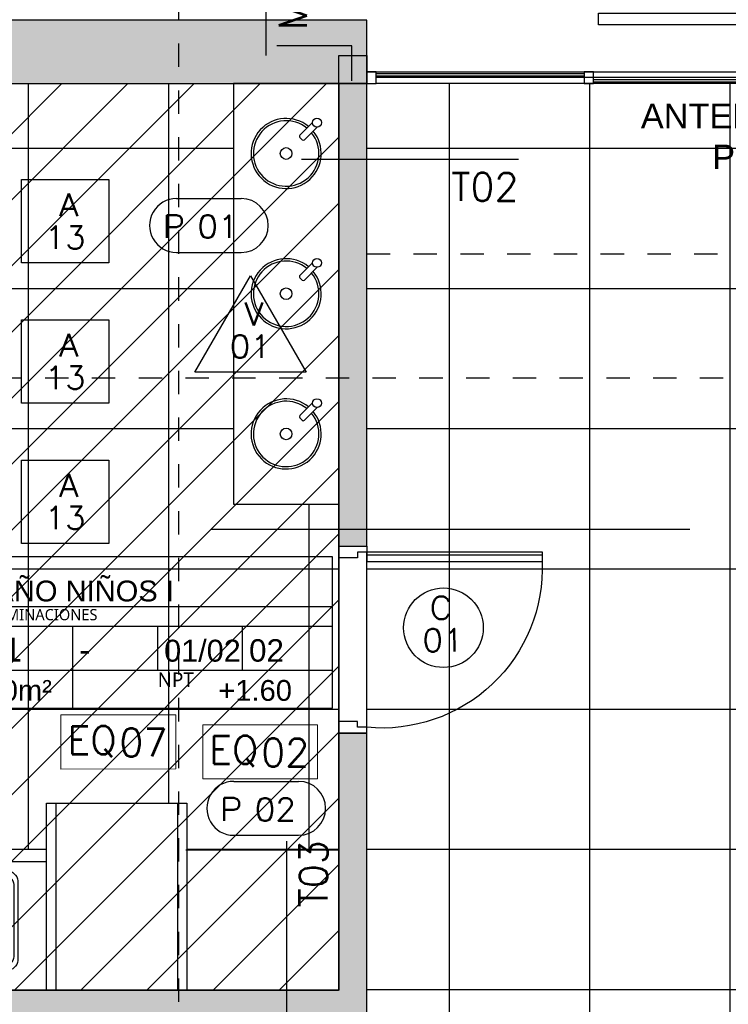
# Model space of a CAD drawing. Header units: metres. Extents: x -4243 to 4656, y 1445 to 4258.
# Tile 11 of 42: x 4469.49 to 4472.52, y 1578.6 to 1582.81. Entities that reach past the tile are written whole.
import ezdxf
from ezdxf.enums import TextEntityAlignment as Align

# ---------------------------------------------------------------- set-up
doc = ezdxf.new("R2010")
doc.units = ezdxf.units.M
doc.header["$LTSCALE"] = 0.3
for name, pattern in [('ACAD_ISO12W100', [21, 12, -3, 0, -3, 0, -3]), ('DASHDOT', [1, 0.5, -0.25, 0, -0.25]), ('HIDDEN', [9.524999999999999, 6.35, -3.175]), ('RAYITAS', [0.375, 0.25, -0.125])]:
    doc.linetypes.add(name, pattern=pattern)
for name, color, linetype in [('0 notas JP', 4, 'Continuous'), ('A ALUMINIO', 4, 'Continuous'), ('A CARPINTERIA', 4, 'Continuous'), ('A CIELORRASO', 42, 'Continuous'), ('A EQUIPAMIENTO', 4, 'Continuous'), ('A HATCH MURO ALB', 252, 'Continuous'), ('A HATCH TABIQUE', 254, 'Continuous'), ('A HERRERÍA', 4, 'Continuous'), ('A MURO', 1, 'Continuous'), ('A PAVIMENTO', 253, 'Continuous'), ('A PROYEECIÓN CUBIERTA', 242, 'Continuous'), ('A TABIQUE', 2, 'Continuous'), ('TXT', 3, 'Continuous'), ('TXT COTA', 3, 'Continuous'), ('TXT PLANILLAS', 3, 'Continuous'), ('TXT TERMINACIONES', 3, 'Continuous')]:
    doc.layers.add(name, color=color, linetype=linetype)
doc.styles.add('arial', font='arial.ttf')
doc.styles.add('atributo', font='romans.shx', dxfattribs={"height": 0.12})
doc.styles.add('ROMANS', font='romans', dxfattribs={"height": 2})
doc.styles.get("Standard").update_dxf_attribs({"font": 'arial.ttf'})
doc.styles.add('Tahoma', font='tahoma.ttf')
doc.styles.add('TXT-100-S', font='l_10646.ttf')
doc.styles.add('TXT-ANOT', font='arial.ttf')
pattern_1 = [(179.9999999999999, (4432.926507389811, 1437.661594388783), (-3.673940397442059e-16, -0.6), []), (270, (4432.926507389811, 1437.661594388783), (0.6, -4.041334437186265e-16), [])]

# ---------------------------------------------------------------- blocks, each defined once
blk = doc.blocks.new('A01')
at = {"layer": 'A ALUMINIO'}
for p, q in [((4.490088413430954, -0.0249961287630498), (6.310113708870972, -0.02499736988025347)), ((4.490088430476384, -1.987791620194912e-08), (6.310113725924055, -6.540750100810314e-07)), ((6.350088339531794, -0.0499887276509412), (2.210081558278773, -0.05000001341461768))]:
    blk.add_line(p, q, dxfattribs=at)
at = {"layer": 'A ALUMINIO', "color": 252}
for p, q in [((5.380101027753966, -0.007288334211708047), (4.490088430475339, -0.007301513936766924)), ((5.380101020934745, -0.01728833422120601), (4.490088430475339, -0.01730151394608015)), ((6.31008824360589, -0.03229697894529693), (5.420075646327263, -0.03231015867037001)), ((6.310088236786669, -0.04229697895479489), (5.420075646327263, -0.04231015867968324))]:
    blk.add_line(p, q, dxfattribs=at)
at = {"layer": 'A ALUMINIO'}
for points in [[(5.42007564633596, -1.987791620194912e-08), (5.380101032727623, -1.987791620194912e-08), (5.380100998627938, -0.05000520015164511), (5.42007564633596, -0.05000526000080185)], [(6.35000017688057, -1.987791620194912e-08), (6.310025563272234, -1.987791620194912e-08), (6.310025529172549, -0.05000520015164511), (6.35000017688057, -0.05000526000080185)]]:
    blk.add_lwpolyline(points, close=True, dxfattribs=at)
blk = doc.blocks.new('C01')
for p, q in [((-0.1199999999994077, -1.70530256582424e-13), (-0.1199999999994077, 0.8000000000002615)), ((2.273736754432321e-13, 0.7749999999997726), (-3.797985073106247e-06, 0.02499999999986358)), ((-3.619256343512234e-06, 0.03699620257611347), (0.7510316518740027, 0.03699620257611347))]:
    blk.add_line(p, q)
for points in [[(0, 0.7749999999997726), (-0.03999999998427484, 0.7749999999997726), (-0.03999999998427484, 0.7499999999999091), (-0.1199999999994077, 0.7499999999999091), (-0.1199999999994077, 0.7999999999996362), (0, 0.7999999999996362), (2.273736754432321e-13, 0.7749999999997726)], [(0, 0.02499999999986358), (-0.03999999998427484, 0.02499999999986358), (-0.03999999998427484, 0.04999999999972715), (-0.1199999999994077, 0.04999999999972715), (-0.1199999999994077, 0), (0, 0), (2.273736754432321e-13, 0.02499999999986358)]]:
    blk.add_lwpolyline(points)
blk.add_lwpolyline([(-3.619256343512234e-06, 0.06500000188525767), (0.7510316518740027, 0.06500000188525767), (0.7510316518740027, 0.02499999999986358), (-3.619256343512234e-06, 0.02499999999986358)], close=True)
blk.add_arc((0.06502187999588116, 0.09257220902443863), 0.6855188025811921, 357.7161736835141, 95.4430407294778)
blk = doc.blocks.new('Mesada baño niños')
at = {"layer": 'A EQUIPAMIENTO'}
blk.add_lwpolyline([(3144.911976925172, 1808.460694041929), (3144.461517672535, 1808.460694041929), (3144.461517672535, 1806.660694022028), (3144.911976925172, 1806.660694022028)], close=True, dxfattribs=at)
for points in [[(3144.573587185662, 1808.027964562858), (3144.627917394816, 1808.082294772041, 0.4142135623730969), (3144.627917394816, 1808.092194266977), (3144.618017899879, 1808.102093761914, 0.414213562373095), (3144.608118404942, 1808.102093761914), (3144.553788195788, 1808.047763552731)], [(3144.573587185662, 1807.427964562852), (3144.627917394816, 1807.482294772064, 0.4142135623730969), (3144.627917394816, 1807.492194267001), (3144.618017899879, 1807.502093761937, 0.414213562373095), (3144.608118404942, 1807.502093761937), (3144.553788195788, 1807.447763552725)], [(3144.573587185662, 1806.827964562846), (3144.627917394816, 1806.882294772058, 0.4142135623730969), (3144.627917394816, 1806.892194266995), (3144.618017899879, 1806.902093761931, 0.414213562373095), (3144.608118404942, 1806.902093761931), (3144.553788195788, 1806.847763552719)]]:
    blk.add_lwpolyline(points, format="xyb", dxfattribs=at)
for centre, radius in [((3144.686517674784, 1808.160694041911), 0.025), ((3144.554604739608, 1808.028781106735), 0.01900000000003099), ((3144.686517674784, 1807.560694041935), 0.025), ((3144.554604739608, 1807.42878110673), 0.01900000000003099), ((3144.686517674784, 1806.960694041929), 0.025), ((3144.554604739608, 1806.828781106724), 0.01900000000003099)]:
    blk.add_circle(centre, radius, dxfattribs=at)
for centre, radius, start, end in [((3144.686517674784, 1808.160694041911), 0.15, 230.3554006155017, 219.6445993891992), ((3144.686517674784, 1808.160694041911), 0.14, 230.7391704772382, 219.260829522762), ((3144.686517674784, 1807.560694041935), 0.15, 230.3554006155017, 219.6445993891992), ((3144.686517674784, 1807.560694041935), 0.14, 230.7391704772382, 219.260829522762), ((3144.686517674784, 1806.960694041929), 0.15, 230.3554006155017, 219.6445993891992), ((3144.686517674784, 1806.960694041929), 0.14, 230.7391704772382, 219.260829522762)]:
    blk.add_arc(centre, radius, start, end, dxfattribs=at)
blk = doc.blocks.new('LOCAL_PLANTA')
for p, q in [((0, 0.6344709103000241), (2.739999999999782, 0.6344709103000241)), ((0.5305752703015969, 0.238346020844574), (0.5305752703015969, 0.6344709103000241)), ((0.5305752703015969, 0.5118534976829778), (2.739999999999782, 0.5118534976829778)), ((1.120361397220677, 0), (1.120361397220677, 0.5118534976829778)), ((1.650361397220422, 0.238346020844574), (1.650361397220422, 0.5118534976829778)), ((2.180361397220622, 0.238346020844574), (2.180361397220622, 0.5118534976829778)), ((0, 0.238346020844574), (2.739999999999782, 0.238346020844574))]:
    blk.add_line(p, q)
blk.add_lwpolyline([(0, 0), (2.739999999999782, 0), (2.739999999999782, 0.9456057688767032), (0, 0.9456057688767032)], close=True)
at = {"width": 1.204722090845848, "attachment_point": 1, "style": 'TXT-100-S'}
for s, insert, char_height in [('DESTINO', (0.01500000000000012, 0.9306057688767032), 0.09), ('LOCAL', (0.01500000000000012, 0.6194709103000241), 0.09), ('TERMINACIONES', (0.545575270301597, 0.6194709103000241), 0.07), ('AREA', (0.01500000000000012, 0.223346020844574), 0.09), ('NPT', (1.650361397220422, 0.223346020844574), 0.09)]:
    blk.add_mtext(s, dxfattribs=dict(at, insert=insert, char_height=char_height))
at = {"style": 'arial'}
for tag, p, height in [('DESTINO', (0.5102033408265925, 0.6671742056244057), 0.16), ('NºLOCAL', (0.04357052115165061, 0.2889354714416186), 0.16), ('PISO', (0.5705752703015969, 0.2910493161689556), 0.15), ('ZOC', (1.160361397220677, 0.2910493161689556), 0.15), ('PARED', (1.690361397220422, 0.2910493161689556), 0.14), ('TECHO', (2.220361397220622, 0.2910493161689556), 0.14), ('AREA', (0.525556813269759, 0.04650353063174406), 0.15), ('NPT', (2.028551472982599, 0.04650353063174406), 0.15)]:
    blk.add_attdef(tag, p, '', height=height, dxfattribs=at)
blk = doc.blocks.new('equipamiento')
at = {"lineweight": 0}
blk.add_lwpolyline([(2005.172397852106, 1488.509225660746), (2005.172397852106, 1488.277771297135), (2005.663269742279, 1488.278335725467), (2005.663269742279, 1488.509225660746)], close=True, dxfattribs=at)
at = {"lineweight": 0, "insert": (2005.19950888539, 1488.46196577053), "char_height": 0.12, "attachment_point": 1}
blk.add_mtext_dynamic_manual_height_columns('{\\Fromans|c0;EQ}', width=0.09762585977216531, gutter_width=7.5, heights=[0], dxfattribs=at)
blk = doc.blocks.new('equipamiento.')
blk.add_blockref('equipamiento', (0, 0))
at = {"style": 'atributo'}
blk.add_attdef('00', (2005.42207181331, 1488.331203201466), '', height=0.12, dxfattribs=at)
blk = doc.blocks.new('*U520')
for p, q in [((-0.2729398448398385, 0.1575541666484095), (0.1530699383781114, 0.1575541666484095)), ((-0.2729398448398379, -0.1976611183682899), (0.153069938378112, -0.1976611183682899))]:
    blk.add_line(p, q)
for centre, start, end in [((-0.2729398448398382, -0.02005347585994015), 90.00000000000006, 270.0000000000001), ((0.1530699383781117, -0.02005347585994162), 270.0000000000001, 90.00000000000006)]:
    blk.add_arc(centre, 0.1776076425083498, start, end)
at = {"style": 'ROMANS', "width": 1.1}
blk.add_text('P', height=0.15, dxfattribs=at).set_placement((-0.3651641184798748, -0.1017322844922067))
at = {"color": 0, "linetype": 'ByBlock', "style": 'ROMANS', "width": 1.05}
blk.add_attdef('NRO', text='', height=0.15, dxfattribs=at).set_placement((0, -0.02708896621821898), align=Align.MIDDLE)
blk = doc.blocks.new('*U517')
blk.add_circle((0.002792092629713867, 0.05545937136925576), 0.2620514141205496)
at = {"style": 'ROMANS', "width": 1.1}
blk.add_text('C', height=0.15, dxfattribs=at).set_placement((-0.08798209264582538, 0.1119890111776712))
at = {"color": 0, "linetype": 'ByBlock', "style": 'ROMANS', "width": 1.05}
blk.add_attdef('NRO', text='', height=0.15, dxfattribs=at).set_placement((0, -0.02708896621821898), align=Align.MIDDLE)
blk = doc.blocks.new('*U518')
at = {"color": 0, "linetype": 'ByBlock'}
blk.add_lwpolyline([(-0.2867878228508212, -0.195049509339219), (0.2867878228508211, -0.195049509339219), (0.2867878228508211, 0.353753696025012), (-0.2867878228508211, 0.353753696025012)], close=True, dxfattribs=at)
at = {"color": 0, "linetype": 'ByBlock', "style": 'ROMANS', "width": 1.1}
blk.add_text('A', height=0.15, dxfattribs=at).set_placement((-0.08798209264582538, 0.1119890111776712))
at = {"color": 0, "linetype": 'ByBlock', "style": 'ROMANS', "width": 1.05}
blk.add_attdef('NRO', text='', height=0.15, dxfattribs=at).set_placement((0, -0.02708896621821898), align=Align.MIDDLE)
blk = doc.blocks.new('*U521')
blk.add_lwpolyline([(-0.3681765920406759, -0.1967200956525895), (0.3658123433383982, -0.1967200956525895), (-0.001182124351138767, 0.4389329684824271)], close=True)
at = {"style": 'ROMANS', "width": 1.1}
blk.add_text('V', height=0.15, dxfattribs=at).set_placement((-0.08798209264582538, 0.1119890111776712))
at = {"color": 0, "linetype": 'ByBlock', "style": 'ROMANS', "width": 1.05}
blk.add_attdef('NRO', text='', height=0.15, dxfattribs=at).set_placement((0, -0.02708896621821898), align=Align.MIDDLE)
blk = doc.blocks.new('*U516')
at = {"linetype": 'DASHDOT'}
blk.add_line((-7.794627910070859e-14, -7.937500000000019), (-2.29368862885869e-11, -1640.172538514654), dxfattribs=at)
at = {"style": 'Tahoma', "flags": 8}
for tag, p in [('NOMBRE_DE_CORTE_1', (-1.409983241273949e-15, -5.639932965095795e-15)), ('NOMBRE_DE_CORTE_2', (-2.294990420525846e-11, -1648.110038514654))]:
    blk.add_attdef(tag, text='', height=4, dxfattribs=at).set_placement(p, align=Align.BOTTOM_CENTER)
for tag, p in [('NUMERO_DE_PAGINA_1', (-1.409983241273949e-15, -1.587500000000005)), ('NUMERO_DE_PAGINA_2', (-2.294990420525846e-11, -1649.697538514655))]:
    blk.add_attdef(tag, text='', height=3, dxfattribs=at).set_placement(p, align=Align.TOP_CENTER)
blk = doc.blocks.new('*U590')
at = {"linetype": 'DASHDOT'}
blk.add_line((-7.794627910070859e-14, -7.937500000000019), (-1.669934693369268e-11, -1194.68167376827), dxfattribs=at)
at = {"style": 'Tahoma', "flags": 8}
for tag, p in [('NOMBRE_DE_CORTE_1', (-1.409983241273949e-15, -5.639932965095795e-15)), ('NOMBRE_DE_CORTE_2', (-1.671236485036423e-11, -1202.61917376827))]:
    blk.add_attdef(tag, text='', height=4, dxfattribs=at).set_placement(p, align=Align.BOTTOM_CENTER)
for tag, p in [('NUMERO_DE_PAGINA_1', (-1.409983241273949e-15, -1.587500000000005)), ('NUMERO_DE_PAGINA_2', (-1.671236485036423e-11, -1204.20667376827))]:
    blk.add_attdef(tag, text='', height=3, dxfattribs=at).set_placement(p, align=Align.TOP_CENTER)
blk = doc.blocks.new('TIPO_MURO')
at = {"linetype": 'Continuous'}
blk.add_line((-1.160641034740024, 1.928988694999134e-06), (0, 0), dxfattribs=at)
at = {"style": 'ROMANS', "oblique": 0.1745329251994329}
blk.add_attdef('M00', text='', height=0.15, dxfattribs=at).set_placement((-0.6056210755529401, 0.220278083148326), align=Align.TOP_LEFT)
blk = doc.blocks.new('A$C4CB05E78')
at = {"layer": 'TXT PLANILLAS'}
ref = blk.add_blockref('TIPO_MURO', (-3.790840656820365, 9.854589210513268), dxfattribs=dict(at, xscale=0.8, yscale=0.8, zscale=0.8, rotation=270))
ref.add_attrib('M00', 'M01A/M01', dxfattribs={"layer": '0', "height": 0.12, "rotation": 90, "style": 'ROMANS', "oblique": 0.1745329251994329}).set_placement((-3.73461819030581, 10.82725733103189), align=Align.TOP_RIGHT)
ref = blk.add_blockref('TIPO_MURO', (-3.638378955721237, 9.408840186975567), dxfattribs=dict(at, xscale=0.8, yscale=0.8, zscale=0.8, rotation=179.9999999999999))
ref.add_attrib('M00', 'T02', dxfattribs={"layer": '0', "height": 0.12, "style": 'ROMANS', "oblique": 0.1745329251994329}).set_placement((-2.709866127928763, 9.35245038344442), align=Align.TOP_RIGHT)
ref = blk.add_blockref('TIPO_MURO', (-3.702395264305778, 5.564096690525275), dxfattribs=dict(at, xscale=0.8, yscale=0.8, zscale=0.8, rotation=270))
ref.add_attrib('M00', 'T03', dxfattribs={"layer": '0', "height": 0.12, "rotation": 90, "style": 'ROMANS', "oblique": 0.1745329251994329}).set_placement((-3.646172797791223, 6.496764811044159), align=Align.TOP_RIGHT)
blk = doc.blocks.new('A$C255B2852')
at = {"layer": 'TXT TERMINACIONES', "insert": (-0.8438085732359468, 9.657180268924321), "char_height": 0.105, "attachment_point": 5, "style": 'TXT-ANOT'}
blk.add_mtext_dynamic_manual_height_columns('ANTEPECHO INTERIOR GRIS COSTA PLATEADA 50/YR 53/11(inca)', width=2.621124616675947, gutter_width=0.000625, heights=[0], dxfattribs=at)
blk = doc.blocks.new('new block')
for p, q in [((866144.7936758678, 160513.7834026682, -10.00000000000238), (866144.293675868, 160513.7834026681, -10.00000000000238)), ((866144.2477076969, 160513.7334026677, -10.00000000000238), (866144.2477076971, 160513.5370228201, -10.00000000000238)), ((866144.7736758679, 160513.7634026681, -10.00000000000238), (866144.3136758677, 160513.7634026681, -10.00000000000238)), ((866144.8477076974, 160513.3334026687, -10.00000000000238), (866144.8477076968, 160513.7334026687, -10.00000000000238)), ((866144.2677076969, 160513.7134026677, -10.00000000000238), (866144.2677076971, 160513.5370228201, -10.00000000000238)), ((866144.8277076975, 160513.3534026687, -10.00000000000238), (866144.8277076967, 160513.7134026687, -10.00000000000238)), ((866144.2477076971, 160513.5090228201, -10.00000000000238), (866144.2477076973, 160513.3334026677, -10.00000000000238)), ((866144.2677076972, 160513.5090228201, -10.00000000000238), (866144.2677076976, 160513.3534026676, -10.00000000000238)), ((866144.7936758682, 160513.2834026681, -10.00000000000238), (866144.2936758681, 160513.2834026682, -10.00000000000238)), ((866144.7736758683, 160513.3034026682, -10.00000000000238), (866144.3136758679, 160513.3034026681, -10.00000000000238))]:
    blk.add_line(p, q)
at = {"elevation": -10.00000000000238}
blk.add_lwpolyline([(866144.2486601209, 160513.5150108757), (866144.2047166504, 160513.5149833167, 0.2099655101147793), (866144.1936726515, 160513.5101234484, -2.566955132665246), (866144.1936565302, 160513.5358293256, 0.2099655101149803), (866144.204706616, 160513.5309833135), (866144.2486500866, 160513.5310108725, -0.9999999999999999)], format="xyb", close=True, dxfattribs=at)
blk.add_lwpolyline([(866144.1925256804, 160513.50897567), (866144.3428897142, 160513.5090699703, 0.4142135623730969), (866144.3498853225, 160513.5160743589), (866144.3498765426, 160513.5300743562, 0.414213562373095), (866144.3428721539, 160513.5370699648), (866144.19250812, 160513.5369756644)], format="xyb", dxfattribs=at)
blk.add_circle((866144.7618240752, 160513.5155473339, -10.00000000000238), 0.02499999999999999)
for centre, radius, start, end in [((866144.2910874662, 160513.7396516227, -10.00000000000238), 0.0438275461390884, 86.61421078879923, 188.197197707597), ((866144.7905306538, 160513.7258094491, -10.00000000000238), 0.0576790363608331, 7.564723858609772, 86.87413425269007), ((866144.3110874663, 160513.7196516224, -10.00000000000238), 0.04382754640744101, 86.61421065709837, 188.1971973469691), ((866144.7705306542, 160513.7058094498, -10.00000000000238), 0.05767903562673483, 7.564722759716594, 86.87413456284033), ((866144.2910874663, 160513.3271537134, -10.00000000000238), 0.04382754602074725, 171.8028020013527, 273.3857895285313), ((866144.3110874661, 160513.3471537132, -10.00000000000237), 0.04382754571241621, 171.8028015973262, 273.3857897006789), ((866144.7705306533, 160513.3609958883, -10.00000000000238), 0.05767903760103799, 273.1258661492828, 352.4352761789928), ((866144.7905306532, 160513.3409958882, -10.00000000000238), 0.05767903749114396, 273.1258662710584, 352.4352763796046)]:
    blk.add_arc(centre, radius, start, end)
at = {"linetype": 'HIDDEN', "ltscale": 0.2}
blk.add_arc((866144.2832555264, 160513.5230743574, -10.00000000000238), 0.03096592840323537, 206.9150607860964, 153.156804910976, dxfattribs=at)
blk = doc.blocks.new('cambiador 2')
at = {"layer": 'A EQUIPAMIENTO'}
for p, q in [((3145.151517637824, 1809.740694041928), (3145.151517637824, 1810.540552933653)), ((3145.67151765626, 1809.740694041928), (3145.67151765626, 1810.540552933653)), ((3146.461517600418, 1809.990694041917), (3145.711517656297, 1809.990694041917)), ((3145.114926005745, 1809.940610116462), (3144.461517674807, 1809.940694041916))]:
    blk.add_line(p, q, dxfattribs=at)
blk.add_lwpolyline([(3145.111517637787, 1810.540706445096), (3145.711517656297, 1810.540694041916), (3145.711517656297, 1809.740694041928), (3145.111517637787, 1809.740706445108)], close=True, dxfattribs=at)
at = {"layer": 'A EQUIPAMIENTO', "xscale": -0.8544870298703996, "yscale": 0.8544870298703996, "zscale": 0.8544870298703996}
blk.add_blockref('new block', (743255.3720345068, -135346.4893819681, 8.544870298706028), dxfattribs=at)
blk = doc.blocks.new('Cielorraso 1')
at = {"layer": 'A CIELORRASO'}
h = blk.add_hatch(dxfattribs=at)
h.set_pattern_fill('_USER', color=256, scale=0.2, angle=45.00000000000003, pattern_type=0)
h.set_pattern_definition([(44.99999999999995, (-4470.853527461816, -1578.659215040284), (-0.1414213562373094, 0.1414213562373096), [])])
h.paths.add_polyline_path([(-2, 3.880000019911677), (0, 3.880000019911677), (0, 0), (-2, 0)])
blk.add_lwpolyline([(-2, 3.880000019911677), (0, 3.880000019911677), (0, 0), (-2, 0)], close=True, dxfattribs=at)
blk = doc.blocks.new('cielorraso')
at = {"layer": 'A CIELORRASO'}
blk.add_line((4470.309381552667, 1580.633035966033), (4472.355646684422, 1580.633035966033), dxfattribs=at)
blk.add_blockref('Cielorraso 1', (4470.853527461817, 1578.659215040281), dxfattribs=at)
blk = doc.blocks.new('CIELORRASO1')
at = {"layer": 'A ALUMINIO'}
blk.add_blockref('cielorraso', (99.99897154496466, -0.000904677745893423), dxfattribs=at)

msp = doc.modelspace()

# ---------------------------------------------------------------- hatches: boundary and pattern name
at = {"layer": 'A HATCH MURO ALB'}
h = msp.add_hatch(color=256, dxfattribs=at)
h.dxf.hatch_style = 1
h.paths.add_polyline_path([(4470.973527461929, 1582.539215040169), (4470.973527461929, 1582.809215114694), (4468.733527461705, 1582.809215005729), (4468.733527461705, 1582.539214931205)])
at = {"layer": 'A HATCH TABIQUE'}
h = msp.add_hatch(color=256, dxfattribs=at)
h.dxf.hatch_style = 1
h.paths.add_polyline_path([(4470.853527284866, 1580.558944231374), (4470.973527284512, 1580.558944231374), (4470.973527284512, 1582.539215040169), (4470.853527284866, 1582.539215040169)])
h = msp.add_hatch(color=256, dxfattribs=at)
h.dxf.hatch_style = 1
h.paths.add_polyline_path([(4469.753527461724, 1574.889215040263), (4470.973527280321, 1574.889219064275), (4470.973527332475, 1577.039213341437), (4469.90352739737, 1577.039215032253), (4469.90352739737, 1578.539215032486), (4470.973527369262, 1578.539215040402), (4470.973527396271, 1579.758944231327), (4470.853527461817, 1579.758944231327), (4470.853527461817, 1578.659215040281), (4468.853527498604, 1578.659215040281), (4468.853527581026, 1579.758944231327), (4468.733527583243, 1579.758944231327), (4468.733527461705, 1578.539215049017), (4469.803527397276, 1578.539215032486), (4469.803527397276, 1577.039215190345), (4468.733527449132, 1577.039215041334), (4468.733493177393, 1574.8892298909), (4468.853527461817, 1574.889215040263), (4468.853527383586, 1576.939215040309), (4470.853527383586, 1576.939215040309), (4470.853527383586, 1574.989215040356), (4469.753527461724, 1574.989215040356)])
at = {"layer": 'A PAVIMENTO'}
h = msp.add_hatch(dxfattribs=at)
h.set_pattern_fill('_USER', color=256, scale=0.6, angle=900, double=1, pattern_type=0)
h.set_pattern_definition(pattern_1)
h.paths.add_polyline_path([(4470.853527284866, 1579.658944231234), (4470.853527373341, 1579.259215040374), (4470.199837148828, 1579.259215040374), (4470.200112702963, 1581.304563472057), (4470.403068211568, 1581.304563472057), (4470.403068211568, 1580.739215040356), (4470.853527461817, 1580.739215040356), (4470.853527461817, 1580.558944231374), (4470.853527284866, 1580.558944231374)])
h.paths.add_polyline_path([(4470.199837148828, 1579.259215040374), (4470.203527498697, 1579.259215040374), (4470.203527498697, 1579.459215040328), (4469.757395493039, 1579.459215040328), (4469.757395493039, 1581.304563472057), (4470.200112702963, 1581.304563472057)])
h.paths.add_polyline_path([(4470.402988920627, 1581.304563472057), (4469.757395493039, 1581.304563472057), (4469.757395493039, 1582.539211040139), (4470.403147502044, 1582.53921249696)])
edge = h.paths.add_edge_path()
edge.add_line((4469.757395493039, 1581.304563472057), (4468.853527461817, 1581.304563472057))
edge.add_line((4468.853527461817, 1581.304563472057), (4468.853527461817, 1581.329215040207))
edge.add_line((4468.853527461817, 1581.329215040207), (4469.45352746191, 1581.329215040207))
edge.add_line((4469.45352746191, 1581.329215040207), (4469.45352746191, 1581.349215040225))
edge.add_line((4469.45352746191, 1581.349215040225), (4468.853527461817, 1581.349215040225))
edge.add_line((4468.853527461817, 1581.349215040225), (4468.853527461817, 1581.9292150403))
edge.add_line((4468.853527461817, 1581.9292150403), (4469.45352746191, 1581.9292150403))
edge.add_line((4469.45352746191, 1581.9292150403), (4469.45352746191, 1581.949215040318))
edge.add_line((4469.45352746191, 1581.949215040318), (4468.853527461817, 1581.949215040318))
edge.add_line((4468.853527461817, 1581.949215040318), (4468.865561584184, 1582.102428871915))
edge.add_arc((4468.884141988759, 1582.102428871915), 0.01858040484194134, 540, 630)
edge.add_line((4468.884141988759, 1582.083848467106), (4468.977044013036, 1582.083848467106))
edge.add_arc((4468.977044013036, 1582.148879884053), 0.06503141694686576, 630.00000000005, 719.9999999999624)
edge.add_line((4469.042075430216, 1582.148879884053), (4469.050774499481, 1582.14561343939))
edge.add_arc((4469.123401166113, 1582.225170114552), 0.1077213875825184, 587.6072900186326, 606.9801751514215)
edge.add_arc((4469.200089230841, 1582.28443890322), 0.1980173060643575, 593.1293473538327, 612.7420614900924)
edge.add_arc((4469.217041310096, 1582.339006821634), 0.2551577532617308, 612.7420614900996, 629.9999999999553)
edge.add_arc((4469.217039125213, 1582.339006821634), 0.2551577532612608, 630.000490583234, 647.0196167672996)
edge.add_arc((4469.23399186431, 1582.28443843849), 0.1980173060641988, 646.9507027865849, 666.8708704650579)
edge.add_arc((4469.25995246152, 1582.249827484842), 0.1547521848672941, 666.8704369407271, 690.9051180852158)
edge.add_arc((4469.299750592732, 1582.227846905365), 0.1092878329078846, 690.8290167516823, 720.0000000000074)
edge.add_arc((4469.299750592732, 1582.227847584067), 0.1092878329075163, 719.9996441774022, 748.9112008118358)
edge.add_arc((4469.25995246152, 1582.205867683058), 0.1547521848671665, 388.9112008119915, 413.1301023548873)
edge.add_arc((4469.233993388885, 1582.171255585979), 0.1980173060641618, 413.1301023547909, 432.7420614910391)
edge.add_arc((4469.217041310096, 1582.116687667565), 0.2551577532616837, 432.7420614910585, 450.0000000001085)
edge.add_arc((4469.217043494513, 1582.116687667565), 0.2551577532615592, 450.0004905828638, 467.0196168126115)
edge.add_arc((4469.200089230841, 1582.171255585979), 0.1980173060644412, 466.9502417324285, 486.8706526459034)
edge.add_arc((4469.123401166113, 1582.230524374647), 0.1077213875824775, 473.0198248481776, 499.0221971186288)
edge.add_line((4469.042075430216, 1582.30116446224), (4469.042075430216, 1582.306813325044))
edge.add_line((4469.042075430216, 1582.306813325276), (4469.050774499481, 1582.310081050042))
edge.add_line((4469.050774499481, 1582.310081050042), (4469.042075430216, 1582.306813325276))
edge.add_arc((4468.977044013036, 1582.306813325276), 0.06503141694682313, 720, 809.9999999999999)
edge.add_line((4468.977044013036, 1582.371844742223), (4468.884141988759, 1582.371844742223))
edge.add_arc((4468.884141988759, 1582.353264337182), 0.01858040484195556, 450, 540)
edge.add_line((4468.865561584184, 1582.353264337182), (4468.853527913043, 1582.539208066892))
edge.add_line((4468.853527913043, 1582.539208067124), (4469.757395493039, 1582.539211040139))
edge.add_line((4469.757395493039, 1582.539211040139), (4469.757395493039, 1581.304563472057))
edge = h.paths.add_edge_path(flags=16)
edge.add_arc((4469.317907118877, 1581.673257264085), 0.1092878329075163, 719.9996441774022, 748.9112008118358)
edge.add_arc((4469.278108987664, 1581.651277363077), 0.1547521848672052, 388.9112008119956, 413.1301023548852)
edge.add_arc((4469.25214991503, 1581.61666526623), 0.1980173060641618, 413.1301023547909, 432.7420614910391)
edge.add_arc((4469.23519783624, 1581.562097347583), 0.2551577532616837, 432.7420614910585, 450.0000000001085)
edge.add_arc((4469.235200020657, 1581.562097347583), 0.2551577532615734, 450.0004905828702, 467.0196168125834)
edge.add_arc((4469.218245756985, 1581.61666526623), 0.1980173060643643, 466.9502417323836, 486.8706526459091)
edge.add_arc((4469.141557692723, 1581.675934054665), 0.1077213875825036, 473.0198248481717, 492.3927099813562)
edge.add_line((4469.068931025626, 1581.75549073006), (4469.068931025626, 1581.673256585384))
edge.add_line((4469.068931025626, 1581.673256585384), (4469.068931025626, 1581.591023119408))
edge.add_arc((4469.141557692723, 1581.670579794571), 0.1077213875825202, 587.607290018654, 606.9801751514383)
edge.add_arc((4469.218245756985, 1581.729848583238), 0.1980173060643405, 593.1293473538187, 612.742061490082)
edge.add_arc((4469.23519783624, 1581.784416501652), 0.2551577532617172, 612.7420614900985, 629.9999999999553)
edge.add_arc((4469.235195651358, 1581.784416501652), 0.2551577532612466, 630.000490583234, 647.0196167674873)
edge.add_arc((4469.252148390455, 1581.729848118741), 0.198017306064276, 646.9507027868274, 666.8708704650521)
edge.add_arc((4469.278108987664, 1581.695237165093), 0.1547521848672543, 666.870436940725, 690.9051180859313)
edge.add_arc((4469.317907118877, 1581.673256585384), 0.1092878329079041, 690.8290167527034, 720.0000000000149)
edge = h.paths.add_edge_path(flags=0)
edge.add_arc((4469.317907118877, 1581.673256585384), 0.07236531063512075, 360.000000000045, 388.9112008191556)
edge.add_arc((4469.278108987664, 1581.651276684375), 0.1178296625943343, 388.9112008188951, 413.130102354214)
edge.add_arc((4469.25214991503, 1581.616664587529), 0.1610947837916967, 413.1301023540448, 432.7420614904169)
edge.add_arc((4469.23519783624, 1581.562096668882), 0.2182352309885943, 432.7420614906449, 449.9071505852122)
edge.add_arc((4469.235247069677, 1581.622859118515), 0.1574727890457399, 449.8892371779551, 468.8394826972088)
edge.add_arc((4469.199975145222, 1581.72326710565), 0.05106302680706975, 467.7636351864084, 500.3630885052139)
edge.add_arc((4469.25526782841, 1581.673256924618), 0.1255883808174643, 498.8844834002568, 581.1155165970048)
edge.add_arc((4469.199975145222, 1581.623246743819), 0.05106302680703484, 579.6369114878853, 612.2600480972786)
edge.add_arc((4469.235247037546, 1581.723634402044), 0.1574531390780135, 611.1658188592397, 630.1106629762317)
edge.add_arc((4469.23519783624, 1581.784416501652), 0.2182352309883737, 630.0927589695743, 647.2579385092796)
edge.add_arc((4469.25214991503, 1581.729848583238), 0.1610947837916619, 647.2579385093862, 666.8698976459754)
edge.add_arc((4469.278108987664, 1581.695236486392), 0.1178296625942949, 666.8698976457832, 691.088799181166)
edge.add_arc((4469.317907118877, 1581.673256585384), 0.07236531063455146, 691.088799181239, 720.0000000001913)
edge = h.paths.add_edge_path(flags=16)
edge.add_line((4469.06023195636, 1581.594289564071), (4469.06023195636, 1581.752223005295))
edge.add_arc((4468.995200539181, 1581.752223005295), 0.06503141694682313, 720, 809.9999999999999)
edge.add_line((4468.995200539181, 1581.817254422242), (4468.902298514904, 1581.817254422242))
edge.add_arc((4468.90229851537, 1581.798674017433), 0.01858040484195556, 450, 540)
edge.add_line((4468.883718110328, 1581.798674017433), (4468.883718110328, 1581.547838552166))
edge.add_arc((4468.90229851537, 1581.547838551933), 0.01858040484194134, 540, 630)
edge.add_line((4468.90229851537, 1581.529258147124), (4468.995200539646, 1581.529258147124))
edge.add_arc((4468.995200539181, 1581.594289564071), 0.06503141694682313, 629.999999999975, 720)
h.paths.add_polyline_path([(4469.757395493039, 1579.459215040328), (4469.603527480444, 1579.459215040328), (4469.603527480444, 1579.259215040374), (4468.853527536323, 1579.259215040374), (4468.853527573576, 1579.658944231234), (4468.853527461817, 1580.558944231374), (4468.853527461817, 1580.729215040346), (4469.45352746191, 1580.729215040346), (4469.45352746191, 1580.749215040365), (4468.853527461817, 1580.749215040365), (4468.853527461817, 1581.304563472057), (4469.757395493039, 1581.304563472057)])
edge = h.paths.add_edge_path(flags=16)
edge.add_arc((4469.25214991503, 1581.112072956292), 0.1980173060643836, 647.257938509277, 666.8698976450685, ccw=False)
edge.add_arc((4469.23519783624, 1581.166640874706), 0.2551577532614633, 612.7420614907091, 647.2579385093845, ccw=False)
edge.add_arc((4469.218245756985, 1581.112072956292), 0.1980173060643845, 593.1301023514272, 612.7420614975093, ccw=False)
edge.add_arc((4469.141557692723, 1581.052803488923), 0.1077213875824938, 587.6072900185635, 606.981381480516, ccw=False)
edge.add_line((4469.068931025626, 1580.973246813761), (4469.068931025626, 1581.137714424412))
edge.add_arc((4469.141557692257, 1581.058157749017), 0.1077213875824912, 473.018618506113, 492.3927099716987, ccw=False)
edge.add_arc((4469.218245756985, 1580.998888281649), 0.1980173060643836, 467.2579385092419, 486.8698976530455, ccw=False)
edge.add_arc((4469.23519783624, 1580.944320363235), 0.2551577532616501, 432.74206149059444, 467.2579385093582, ccw=False)
edge.add_arc((4469.25214991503, 1580.998888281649), 0.1980173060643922, 413.1301023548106, 432.7420614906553, ccw=False)
edge.add_arc((4469.278108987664, 1581.033500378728), 0.154752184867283, 388.9112008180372, 413.1301023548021, ccw=False)
edge.add_arc((4469.317907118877, 1581.055480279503), 0.1092878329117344, 331.34708718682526, 388.911200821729, ccw=False)
edge.add_arc((4469.278108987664, 1581.077460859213), 0.1547521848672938, 666.8698976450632, 691.2709849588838, ccw=False)
h = msp.add_hatch(dxfattribs=at)
h.set_pattern_fill('_USER', color=256, scale=0.6, angle=900, double=1, pattern_type=0)
h.set_pattern_definition(pattern_1)
h.paths.add_polyline_path([(4477.323527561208, 1582.539215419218), (4477.323526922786, 1575.189227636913), (4472.273526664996, 1575.189227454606), (4472.273526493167, 1574.989215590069), (4470.973527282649, 1574.989223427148), (4470.973527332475, 1577.039215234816), (4470.506913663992, 1577.039215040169), (4470.506913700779, 1578.539215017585), (4470.973527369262, 1578.539214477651), (4470.973514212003, 1582.539215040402)])

# ---------------------------------------------------------------- linework, layer by layer
at = {"layer": 'A ALUMINIO'}
msp.add_line((4470.853527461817, 1582.539215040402), (4470.973527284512, 1582.539215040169), dxfattribs=at)
msp.add_lwpolyline([(4470.853527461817, 1582.659215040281), (4470.973527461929, 1582.659215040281), (4470.973527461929, 1582.539215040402), (4470.853527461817, 1582.539215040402)], close=True, dxfattribs=at)
at = {"layer": 'A HERRERÍA'}
msp.add_lwpolyline([(4480.432457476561, 1582.789210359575), (4471.964421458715, 1582.789210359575), (4471.964421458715, 1582.839210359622), (4480.432457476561, 1582.839210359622)], close=True, dxfattribs=at)
at = {"layer": 'A MURO'}
msp.add_lwpolyline([(4470.973527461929, 1582.539215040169), (4470.973527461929, 1582.809215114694), (4468.733527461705, 1582.809215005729), (4468.733527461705, 1582.539214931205), (4470.973527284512, 1582.539215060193)], dxfattribs=at)
at = {"layer": 'A PROYEECIÓN CUBIERTA', "linetype": 'RAYITAS'}
msp.add_line((4470.973527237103, 1581.809534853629), (4477.323527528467, 1581.809534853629), dxfattribs=at)
at = {"layer": 'A TABIQUE'}
msp.add_lwpolyline([(4470.853527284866, 1580.558944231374), (4470.973527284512, 1580.558944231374), (4470.973527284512, 1582.539215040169), (4470.853527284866, 1582.539215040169)], close=True, dxfattribs=at)
msp.add_lwpolyline([(4469.753527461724, 1574.889215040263), (4470.973527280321, 1574.889219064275), (4470.973527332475, 1577.039213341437), (4469.90352739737, 1577.039215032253), (4469.90352739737, 1578.539215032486), (4470.973527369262, 1578.539215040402), (4470.973527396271, 1579.758944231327), (4470.853527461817, 1579.758944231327), (4470.853527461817, 1578.659215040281), (4468.853527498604, 1578.659215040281), (4468.853527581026, 1579.758944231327), (4468.733527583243, 1579.758944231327), (4468.733527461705, 1578.539215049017), (4469.803527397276, 1578.539215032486), (4469.803527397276, 1577.039215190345), (4468.733527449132, 1577.039215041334), (4468.733493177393, 1574.8892298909), (4468.853527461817, 1574.889215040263), (4468.853527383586, 1576.939215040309), (4470.853527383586, 1576.939215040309), (4470.853527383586, 1574.989215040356), (4469.753527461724, 1574.989215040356), (4469.753527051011, 1574.889215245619)], dxfattribs=at)
at = {"layer": 'TXT'}
for p, q in [((4470.908809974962, 1582.699816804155), (4470.588515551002, 1582.699816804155)), ((4470.908809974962, 1582.550393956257), (4470.908809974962, 1582.699816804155))]:
    msp.add_line(p, q, dxfattribs=at)

# ---------------------------------------------------------------- block references
at = {"layer": '0 notas JP', "linetype": 'ACAD_ISO12W100', "xscale": -0.035, "yscale": 0.035, "zscale": 0.035}
msp.add_blockref('*U590', (4470.167842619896, 1600.387234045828), dxfattribs=at)
at = {"layer": '0 notas JP', "linetype": 'ACAD_ISO12W100', "xscale": -0.035, "yscale": 0.035, "zscale": 0.035, "rotation": 90}
msp.add_blockref('*U516', (4446.720191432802, 1581.279236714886), dxfattribs=at)
at = {"layer": 'A ALUMINIO', "rotation": 180}
msp.add_blockref('A01', (4477.323527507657, 1582.539215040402), dxfattribs=at)
at = {"layer": 'A ALUMINIO'}
msp.add_blockref('CIELORRASO1', (-100, 5.843503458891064e-11), dxfattribs=at)
at = {"layer": 'A CARPINTERIA', "xscale": -1, "rotation": 180}
msp.add_blockref('C01', (4470.973527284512, 1580.558944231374), dxfattribs=at)
at = {"layer": 'A HERRERÍA'}
msp.add_blockref('A$C4CB05E78', (4474.331969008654, 1572.804119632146), dxfattribs=at)
at = {"layer": 'A HERRERÍA', "rotation": 359.9999999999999}
msp.add_blockref('A$C255B2852', (4474.289043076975, 1572.639215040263), dxfattribs=at)
at = {"layer": 'A TABIQUE'}
for name, p, rotation in [('Mesada baño niños', (7615.315045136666, 3389.199909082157), 180), ('cambiador 2', (7615.315045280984, 3389.199909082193), 179.9999999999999)]:
    msp.add_blockref(name, p, dxfattribs=dict(at, rotation=rotation))
at = {"layer": 'TXT PLANILLAS', "extrusion": (0, 0, -1)}
ref = msp.add_blockref('*U518', (-4469.683714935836, 1581.897636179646), dxfattribs=dict(at, xscale=0.65, yscale=0.65, zscale=-0.65))
ref.add_attrib('NRO', '13', dxfattribs={"layer": '0', "color": 0, "linetype": 'ByBlock', "ltscale": 0.5, "height": 0.09749999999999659, "rotation": 180, "style": 'ROMANS', "text_generation_flag": 6, "width": 1.049999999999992}).set_placement((4469.683714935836, 1581.880028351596), align=Align.MIDDLE)
ref = msp.add_blockref('*U520', (-4470.337018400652, 1581.944119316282), dxfattribs=dict(at, xscale=-0.65, yscale=0.65, zscale=-0.65))
ref.add_attrib('NRO', '01', dxfattribs={"layer": '0', "color": 0, "linetype": 'ByBlock', "ltscale": 0.5, "height": 0.09749999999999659, "rotation": 180, "style": 'ROMANS', "text_generation_flag": 6, "width": 1.050000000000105}).set_placement((4470.337018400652, 1581.926511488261), align=Align.MIDDLE)
ref = msp.add_blockref('*U521', (-4470.475126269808, 1581.431001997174), dxfattribs=dict(at, xscale=0.65, yscale=0.65, zscale=-0.65))
ref.add_attrib('NRO', '01', dxfattribs={"layer": '0', "color": 0, "linetype": 'ByBlock', "ltscale": 0.5, "height": 0.09749999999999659, "rotation": 180, "style": 'ROMANS', "text_generation_flag": 6, "width": 1.050000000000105}).set_placement((4470.475126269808, 1581.413394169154), align=Align.MIDDLE)
ref = msp.add_blockref('*U518', (-4469.683714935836, 1581.297636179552), dxfattribs=dict(at, xscale=0.65, yscale=0.65, zscale=-0.65))
ref.add_attrib('NRO', '13', dxfattribs={"layer": '0', "color": 0, "linetype": 'ByBlock', "ltscale": 0.5, "height": 0.09749999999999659, "rotation": 180, "style": 'ROMANS', "text_generation_flag": 6, "width": 1.049999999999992}).set_placement((4469.683714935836, 1581.280028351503), align=Align.MIDDLE)
ref = msp.add_blockref('*U518', (-4469.683714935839, 1580.697636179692), dxfattribs=dict(at, xscale=0.65, yscale=0.65, zscale=-0.65))
ref.add_attrib('NRO', '13', dxfattribs={"layer": '0', "color": 0, "linetype": 'ByBlock', "ltscale": 0.5, "height": 0.09749999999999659, "rotation": 180, "style": 'ROMANS', "text_generation_flag": 6, "width": 1.049999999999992}).set_placement((4469.683714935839, 1580.680028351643), align=Align.MIDDLE)
ref = msp.add_blockref('*U517', (-4471.299466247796, 1580.174041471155), dxfattribs=dict(at, xscale=-0.6500000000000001, yscale=0.6500000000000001, zscale=-0.6500000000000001, rotation=359.7081302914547))
ref.add_attrib('NRO', '01', dxfattribs={"layer": '0', "color": 0, "linetype": 'ByBlock', "ltscale": 0.5, "height": 0.09749999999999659, "rotation": 180.2918697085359, "style": 'ROMANS', "text_generation_flag": 6, "width": 1.050000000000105}).set_placement((4471.299555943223, 1580.156433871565), align=Align.MIDDLE)
at = {"layer": 'TXT PLANILLAS'}
ref = msp.add_blockref('equipamiento.', (2464.493209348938, 91.32747250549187), dxfattribs=at)
ref.add_attrib('00', '07', (4469.915281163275, 1579.658675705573), dxfattribs={"layer": 'TXT COTA', "height": 0.12, "rotation": 359.9999999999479, "style": 'atributo'})
ref = msp.add_blockref('equipamiento.', (2465.099536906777, 91.28513945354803), dxfattribs=at)
ref.add_attrib('00', '02', (4470.521608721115, 1579.616342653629), dxfattribs={"layer": 'TXT COTA', "height": 0.12, "rotation": 359.9999999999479, "style": 'atributo'})
at = {"layer": 'TXT PLANILLAS', "extrusion": (0, 0, -1)}
ref = msp.add_blockref('*U520', (-4470.582210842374, 1579.450350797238), dxfattribs=dict(at, xscale=-0.65, yscale=0.65, zscale=-0.65))
ref.add_attrib('NRO', '02', dxfattribs={"layer": '0', "color": 0, "linetype": 'ByBlock', "ltscale": 0.5, "height": 0.09749999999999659, "rotation": 180, "style": 'ROMANS', "text_generation_flag": 6, "width": 1.050000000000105}).set_placement((4470.582210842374, 1579.432742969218), align=Align.MIDDLE)
at = {"layer": 'TXT TERMINACIONES', "extrusion": (0, 0, -1)}
ref = msp.add_blockref('LOCAL_PLANTA', (-4468.948185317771, 1579.865436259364), dxfattribs=dict(at, xscale=-0.6853654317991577, yscale=0.6853654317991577, zscale=-0.6853654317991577))
ref.add_attrib('NPT', '+1.60', (4470.338484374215, 1579.897308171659), dxfattribs={"layer": '0', "ltscale": 0.5, "height": 0.08909750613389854, "rotation": 180, "style": 'arial', "text_generation_flag": 6})
ref.add_attrib('AREA', '5.0m²', (4469.308383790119, 1579.897308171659), dxfattribs={"layer": '0', "ltscale": 0.5, "height": 0.08909750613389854, "rotation": 180, "style": 'arial', "text_generation_flag": 6})
ref.add_attrib('TECHO', '02', (4470.469944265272, 1580.064911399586), dxfattribs={"layer": '0', "ltscale": 0.5, "height": 0.09595116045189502, "rotation": 180, "style": 'arial', "text_generation_flag": 6})
ref.add_attrib('PARED', '01/02', (4470.106700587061, 1580.064911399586), dxfattribs={"layer": '0', "ltscale": 0.5, "height": 0.09378684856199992, "rotation": 180, "style": 'arial', "text_generation_flag": 6})
ref.add_attrib('PISO', '01', (4469.339237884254, 1580.064911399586), dxfattribs={"layer": '0', "ltscale": 0.5, "height": 0.1028048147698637, "rotation": 180, "style": 'arial', "text_generation_flag": 6})
ref.add_attrib('ZOC', '-', (4469.743456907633, 1580.064911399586), dxfattribs={"layer": '0', "ltscale": 0.5, "height": 0.1028048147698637, "rotation": 180, "style": 'arial', "text_generation_flag": 6})
ref.add_attrib('NºLOCAL', '10', (4468.978047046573, 1580.063462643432), dxfattribs={"layer": '0', "color": 0, "ltscale": 0.5, "height": 0.1096584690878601, "rotation": 180, "style": 'arial', "text_generation_flag": 6})
ref.add_attrib('DESTINO', 'BAÑO NIÑOS I', (4469.297861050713, 1580.32269439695), dxfattribs={"layer": '0', "ltscale": 0.5, "height": 0.08909750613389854, "rotation": 180, "style": 'arial', "text_generation_flag": 6})

doc.saveas('drawing.dxf')
